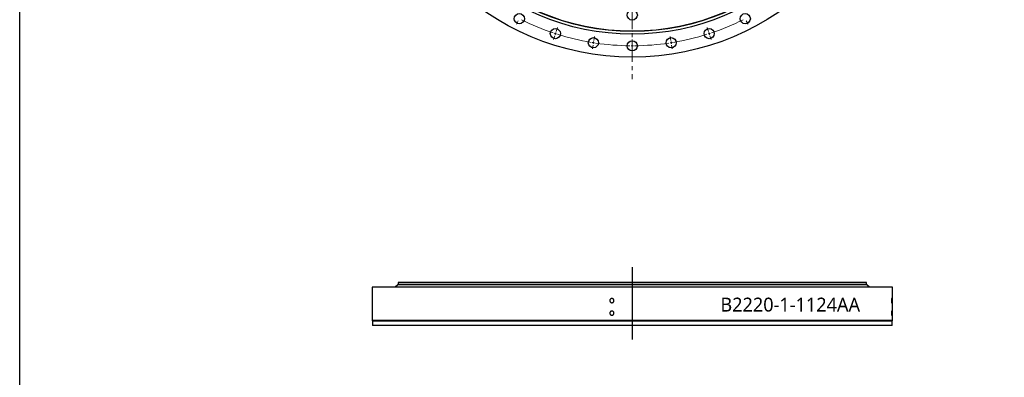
# Model space of a CAD drawing. Header units: millimetres. Extents: x 136 to 6498, y 4766 to 9347.
# Tile 3 of 10: x 136 to 2263, y 7057 to 7829. Entities that reach past the tile are written whole.
import ezdxf

# ---------------------------------------------------------------- set-up
doc = ezdxf.new("R2010")
doc.units = ezdxf.units.MM
doc.header["$LTSCALE"] = 20
doc.linetypes.add('CENTER', pattern=[10.16, 6.35, -1.27, 1.27, -1.27])

msp = doc.modelspace()

# ---------------------------------------------------------------- linework, layer by layer
at = {"linetype": 'CENTER', "lineweight": 18, "ltscale": 0.35}
msp.add_line((1459.3, 8920), (1459.3, 7700.3), dxfattribs=at)
at = {"color": 0, "linetype": 'Continuous', "lineweight": 18}
for p, q in [((1213.1, 7826.8), (1209.2, 7819.2)), ((1459.3, 7834.1), (1459.3, 7825.6)), ((1705.6, 7826.8), (1709.5, 7819.2)), ((1294.8, 7803.7), (1297.4, 7811.8)), ((1623.9, 7803.7), (1621.3, 7811.8)), ((1291.7, 7794.2), (1289.1, 7786.1)), ((1293.2, 7798.9), (1292.5, 7796.6)), ((1293.2, 7798.9), (1294, 7801.3)), ((1376, 7784.2), (1377.4, 7792.6)), ((1459.3, 7777.6), (1459.3, 7786.1)), ((1542.6, 7784.2), (1541.3, 7792.6)), ((1625.4, 7798.9), (1624.7, 7801.3)), ((1625.4, 7798.9), (1626.2, 7796.6)), ((1627, 7794.2), (1629.6, 7786.1)), ((1374.5, 7774.3), (1373.2, 7765.9)), ((1375.3, 7779.3), (1374.9, 7776.8)), ((1375.3, 7779.3), (1375.7, 7781.7)), ((1459.3, 7772.6), (1459.3, 7775.1)), ((1459.3, 7772.6), (1459.3, 7770.1)), ((1459.3, 7767.6), (1459.3, 7759.1)), ((1543.4, 7779.3), (1543, 7781.7)), ((1543.4, 7779.3), (1543.8, 7776.8)), ((1544.2, 7774.3), (1545.5, 7765.9))]:
    msp.add_line(p, q, dxfattribs=at)
at = {"lineweight": 25}
msp.add_line((1459.3, 7294.4), (1459.3, 7138.2), dxfattribs=at)
at = {"color": 7, "linetype": 'Continuous', "lineweight": 25}
for p, q in [((952.8, 7256.6), (946.8, 7251.2)), ((1965.8, 7256.6), (952.8, 7256.6)), ((953.3, 7261.1), (953.3, 7257.1)), ((1965.3, 7261.1), (953.3, 7261.1)), ((1965.3, 7257.1), (953.3, 7257.1)), ((960.3, 7257.1), (960.3, 7256.6)), ((1958.3, 7256.6), (1958.3, 7257.1)), ((1965.3, 7257.1), (1965.3, 7261.1)), ((1971.8, 7251.2), (1965.8, 7256.6)), ((897.3, 7251.1), (897.3, 7179.1)), ((2021.3, 7251.1), (897.3, 7251.1)), ((1971.8, 7251.2), (946.8, 7251.2)), ((953.3, 7251.2), (953.3, 7251.1)), ((1965.3, 7251.1), (1965.3, 7251.2)), ((2021.3, 7179.1), (2021.3, 7251.1)), ((897.3, 7179.1), (898.3, 7178.1)), ((2021.3, 7179.1), (897.3, 7179.1)), ((898.3, 7178.1), (898.3, 7168.1)), ((2020.3, 7178.1), (898.3, 7178.1)), ((2020.3, 7168.1), (898.3, 7168.1)), ((2020.3, 7178.1), (2021.3, 7179.1)), ((2020.3, 7168.1), (2020.3, 7178.1))]:
    msp.add_line(p, q, dxfattribs=at)
at = {"lineweight": 25}
msp.add_lwpolyline([(136.1, 9347.3), (6498.4, 9347.3), (6498.4, 4765.8), (136.1, 4765.8)], close=True, dxfattribs=at)
at = {"color": 7, "linetype": 'Continuous', "lineweight": 25}
for centre, radius in [((1459.3, 8310.1), 562), ((1459.3, 8310.1), 512.5), ((1459.3, 8310.1), 506.5), ((1459.3, 8310.1), 506), ((1459.3, 7839.1), 11), ((1215.3, 7831.2), 11), ((1703.4, 7831.2), 11), ((1293.2, 7798.9), 11), ((1625.4, 7798.9), 11), ((1375.3, 7779.3), 11), ((1543.4, 7779.3), 11), ((1459.3, 7772.6), 11)]:
    msp.add_circle(centre, radius, dxfattribs=at)
at = {"color": 0, "linetype": 'Continuous', "lineweight": 18}
for start, end in [(243.533, 251.467), (288.533, 296.467), (251.7335, 252), (252, 252.2665), (252.533, 260.467), (279.533, 287.467), (287.7335, 288), (288, 288.2665), (260.7335, 261), (261, 261.2665), (261.533, 269.467), (269.7335, 270), (270, 270.2665), (270.533, 278.467), (278.7335, 279), (279, 279.2665)]:
    msp.add_arc((1459.3, 8310.1), 537.5, start, end, dxfattribs=at)
at = {"color": 7, "linetype": 'Continuous', "lineweight": 25}
for points in [[(1419.7, 7222.1), (1419.7, 7221.8), (1419.7, 7221.5), (1419.6, 7220.9), (1419.5, 7220.7), (1419.3, 7220.1), (1419.1, 7219.9), (1418.8, 7219.4), (1418.6, 7219.1), (1418.2, 7218.7), (1418, 7218.5), (1417.5, 7218.2), (1417.2, 7218.1), (1416.7, 7217.8), (1416.4, 7217.8), (1415.8, 7217.6), (1415.5, 7217.6), (1415, 7217.6), (1414.7, 7217.6), (1414.1, 7217.8), (1413.8, 7217.8), (1413.3, 7218.1), (1413, 7218.2), (1412.5, 7218.5), (1412.3, 7218.7), (1411.9, 7219.1), (1411.7, 7219.4), (1411.4, 7219.9), (1411.2, 7220.1), (1411, 7220.7), (1410.9, 7220.9), (1410.8, 7221.5), (1410.8, 7221.8), (1410.8, 7222.4), (1410.8, 7222.7), (1410.9, 7223.3), (1411, 7223.6), (1411.2, 7224.1), (1411.4, 7224.4), (1411.7, 7224.9), (1411.9, 7225.1), (1412.3, 7225.5), (1412.5, 7225.7), (1413, 7226), (1413.3, 7226.2), (1413.8, 7226.4), (1414.1, 7226.5), (1414.7, 7226.6), (1415, 7226.6), (1415.5, 7226.6), (1415.8, 7226.6), (1416.4, 7226.5), (1416.7, 7226.4), (1417.2, 7226.2), (1417.5, 7226), (1418, 7225.7), (1418.2, 7225.5), (1418.6, 7225.1), (1418.8, 7224.9), (1419.1, 7224.4), (1419.3, 7224.1), (1419.5, 7223.6), (1419.6, 7223.3), (1419.7, 7222.7), (1419.7, 7222.4), (1419.7, 7222.1)], [(2019.9, 7222.1), (2019.9, 7221.8), (2019.9, 7221.5), (2019.9, 7220.9), (2019.9, 7220.7), (2019.9, 7220.1), (2019.9, 7219.9), (2019.9, 7219.4), (2019.9, 7219.1), (2019.8, 7218.7), (2019.8, 7218.5), (2019.8, 7218.2), (2019.8, 7218.1), (2019.7, 7217.8), (2019.7, 7217.8), (2019.7, 7217.6), (2019.6, 7217.6), (2019.6, 7217.6), (2019.6, 7217.6), (2019.5, 7217.8), (2019.5, 7217.8), (2019.5, 7218.1), (2019.4, 7218.2), (2019.4, 7218.5), (2019.4, 7218.7), (2019.3, 7219.1), (2019.3, 7219.4), (2019.3, 7219.9), (2019.3, 7220.1), (2019.3, 7220.7), (2019.3, 7220.9), (2019.2, 7221.5), (2019.2, 7221.8), (2019.2, 7222.4), (2019.2, 7222.7), (2019.3, 7223.3), (2019.3, 7223.6), (2019.3, 7224.1), (2019.3, 7224.4), (2019.3, 7224.9), (2019.3, 7225.1), (2019.4, 7225.5), (2019.4, 7225.7), (2019.4, 7226), (2019.5, 7226.2), (2019.5, 7226.4), (2019.5, 7226.5), (2019.6, 7226.6), (2019.6, 7226.6), (2019.6, 7226.6), (2019.7, 7226.6), (2019.7, 7226.5), (2019.7, 7226.4), (2019.8, 7226.2), (2019.8, 7226), (2019.8, 7225.7), (2019.8, 7225.5), (2019.9, 7225.1), (2019.9, 7224.9), (2019.9, 7224.4), (2019.9, 7224.1), (2019.9, 7223.6), (2019.9, 7223.3), (2019.9, 7222.7), (2019.9, 7222.4), (2019.9, 7222.1)], [(1419.7, 7195.1), (1419.7, 7194.8), (1419.7, 7194.5), (1419.6, 7193.9), (1419.5, 7193.7), (1419.3, 7193.1), (1419.1, 7192.9), (1418.8, 7192.4), (1418.6, 7192.1), (1418.2, 7191.7), (1418, 7191.5), (1417.5, 7191.2), (1417.2, 7191.1), (1416.7, 7190.8), (1416.4, 7190.8), (1415.8, 7190.6), (1415.5, 7190.6), (1415, 7190.6), (1414.7, 7190.6), (1414.1, 7190.8), (1413.8, 7190.8), (1413.3, 7191.1), (1413, 7191.2), (1412.5, 7191.5), (1412.3, 7191.7), (1411.9, 7192.1), (1411.7, 7192.4), (1411.4, 7192.9), (1411.2, 7193.1), (1411, 7193.7), (1410.9, 7193.9), (1410.8, 7194.5), (1410.8, 7194.8), (1410.8, 7195.4), (1410.8, 7195.7), (1410.9, 7196.3), (1411, 7196.6), (1411.2, 7197.1), (1411.4, 7197.4), (1411.7, 7197.9), (1411.9, 7198.1), (1412.3, 7198.5), (1412.5, 7198.7), (1413, 7199), (1413.3, 7199.2), (1413.8, 7199.4), (1414.1, 7199.5), (1414.7, 7199.6), (1415, 7199.6), (1415.5, 7199.6), (1415.8, 7199.6), (1416.4, 7199.5), (1416.7, 7199.4), (1417.2, 7199.2), (1417.5, 7199), (1418, 7198.7), (1418.2, 7198.5), (1418.6, 7198.1), (1418.8, 7197.9), (1419.1, 7197.4), (1419.3, 7197.1), (1419.5, 7196.6), (1419.6, 7196.3), (1419.7, 7195.7), (1419.7, 7195.4), (1419.7, 7195.1)], [(2019.9, 7195.1), (2019.9, 7194.8), (2019.9, 7194.5), (2019.9, 7193.9), (2019.9, 7193.7), (2019.9, 7193.1), (2019.9, 7192.9), (2019.9, 7192.4), (2019.9, 7192.1), (2019.8, 7191.7), (2019.8, 7191.5), (2019.8, 7191.2), (2019.8, 7191.1), (2019.7, 7190.8), (2019.7, 7190.8), (2019.7, 7190.6), (2019.6, 7190.6), (2019.6, 7190.6), (2019.6, 7190.6), (2019.5, 7190.8), (2019.5, 7190.8), (2019.5, 7191.1), (2019.4, 7191.2), (2019.4, 7191.5), (2019.4, 7191.7), (2019.3, 7192.1), (2019.3, 7192.4), (2019.3, 7192.9), (2019.3, 7193.1), (2019.3, 7193.7), (2019.3, 7193.9), (2019.2, 7194.5), (2019.2, 7194.8), (2019.2, 7195.4), (2019.2, 7195.7), (2019.3, 7196.3), (2019.3, 7196.6), (2019.3, 7197.1), (2019.3, 7197.4), (2019.3, 7197.9), (2019.3, 7198.1), (2019.4, 7198.5), (2019.4, 7198.7), (2019.4, 7199), (2019.5, 7199.2), (2019.5, 7199.4), (2019.5, 7199.5), (2019.6, 7199.6), (2019.6, 7199.6), (2019.6, 7199.6), (2019.7, 7199.6), (2019.7, 7199.5), (2019.7, 7199.4), (2019.8, 7199.2), (2019.8, 7199), (2019.8, 7198.7), (2019.8, 7198.5), (2019.9, 7198.1), (2019.9, 7197.9), (2019.9, 7197.4), (2019.9, 7197.1), (2019.9, 7196.6), (2019.9, 7196.3), (2019.9, 7195.7), (2019.9, 7195.4), (2019.9, 7195.1)]]:
    msp.add_open_spline(points, degree=3, knots=[0, 0, 0, 0, 0.03125, 0.03125, 0.0625, 0.0625, 0.09375, 0.09375, 0.125, 0.125, 0.15625, 0.15625, 0.1875, 0.1875, 0.21875, 0.21875, 0.25, 0.25, 0.28125, 0.28125, 0.3125, 0.3125, 0.34375, 0.34375, 0.375, 0.375, 0.40625, 0.40625, 0.4375, 0.4375, 0.46875, 0.46875, 0.5, 0.5, 0.53125, 0.53125, 0.5625, 0.5625, 0.59375, 0.59375, 0.625, 0.625, 0.65625, 0.65625, 0.6875, 0.6875, 0.71875, 0.71875, 0.75, 0.75, 0.78125, 0.78125, 0.8125, 0.8125, 0.84375, 0.84375, 0.875, 0.875, 0.90625, 0.90625, 0.9375, 0.9375, 0.96875, 0.96875, 1, 1, 1, 1], dxfattribs=at)

# ---------------------------------------------------------------- texts
at = {"insert": (1649.7, 7228.6), "char_height": 30, "width": 374.022, "attachment_point": 1}
msp.add_mtext('{\\fYu Gothic Medium|b0|i0|c0|p0;\\C253;B2220-1-1124AA}', dxfattribs=at)

doc.saveas('drawing.dxf')
